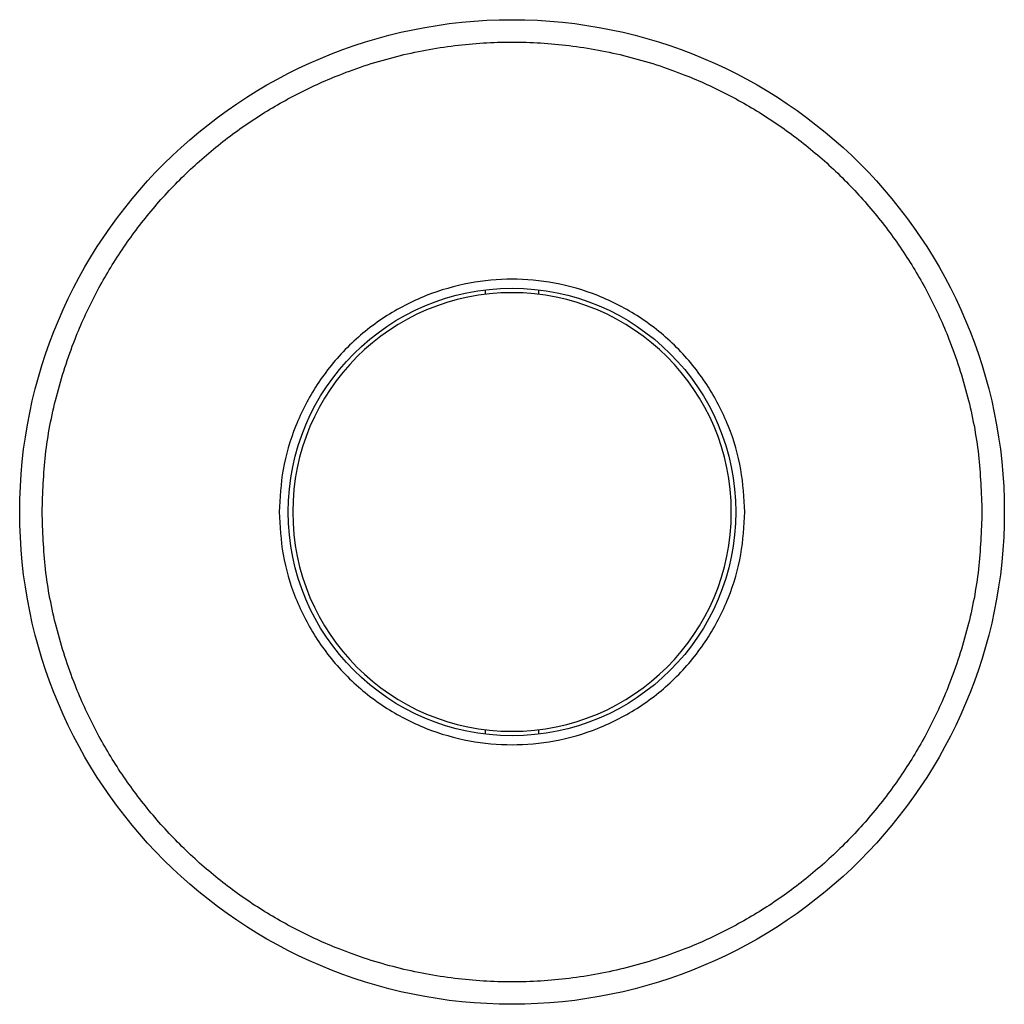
# Paper-space layout '_Unten' of a CAD drawing. Header units: millimetres. Extents: x -5.3 to 16.7, y -16.8 to 5.2.
import ezdxf

# ---------------------------------------------------------------- set-up
doc = ezdxf.new("R2010")
doc.units = ezdxf.units.MM

psp = doc.layouts.new('_Unten')

# ---------------------------------------------------------------- linework, layer by layer
at = {"color": 7, "linetype": 'Continuous', "lineweight": 25}
for p, q in [((5.119, -0.79), (5.119, -0.891)), ((6.319, -0.891), (6.319, -0.79)), ((5.119, -10.617), (5.119, -10.718)), ((6.319, -10.718), (6.319, -10.617))]:
    psp.add_line(p, q, dxfattribs=at)
for radius in [11, 5]:
    psp.add_circle((5.719, -5.754), radius, dxfattribs=at)
for start, end in [(0, 180), (180, 0)]:
    psp.add_arc((5.719, -5.754), 4.9, start, end, dxfattribs=at)
for points, knots in [([(-4.781, -5.754), (-4.766, -5.327), (-4.736, -4.461), (-4.484, -3.161), (-4.102, -1.973), (-3.621, -0.916), (-3.081, 0.008), (-2.446, 0.878), (-1.719, 1.683), (-0.914, 2.41), (-0.043, 3.045), (0.88, 3.585), (1.937, 4.066), (3.125, 4.45), (4.425, 4.693), (5.718, 4.772), (7.012, 4.693), (8.312, 4.45), (9.5, 4.066), (10.557, 3.585), (11.48, 3.045), (12.351, 2.411), (13.156, 1.684), (13.883, 0.878), (14.518, 0.008), (15.058, -0.916), (15.539, -1.972), (15.921, -3.161), (16.173, -4.46), (16.204, -5.327), (16.219, -5.754)], [0, 0, 0, 0, 0.038811, 0.078826, 0.119976, 0.152132, 0.184303, 0.217144, 0.25, 0.28284, 0.315697, 0.347852, 0.380024, 0.421159, 0.461178, 0.5, 0.538808, 0.578826, 0.619976, 0.652132, 0.684303, 0.717144, 0.75, 0.78284, 0.815697, 0.847852, 0.880024, 0.921159, 0.961182, 1, 1, 1, 1]), ([(10.919, -5.754), (10.902, -5.437), (10.867, -4.784), (10.578, -3.815), (10.098, -2.883), (9.422, -2.051), (8.726, -1.486), (8.115, -1.129), (7.49, -0.844), (6.689, -0.614), (5.719, -0.525), (4.748, -0.614), (3.779, -0.893), (2.847, -1.375), (2.015, -2.051), (1.451, -2.746), (1.093, -3.358), (0.81, -3.983), (0.57, -4.784), (0.535, -5.437), (0.519, -5.754)], [0, 0, 0, 0, 0.058248, 0.119986, 0.18429, 0.249959, 0.315627, 0.347805, 0.380014, 0.441752, 0.5, 0.558248, 0.619986, 0.68429, 0.749959, 0.815627, 0.847805, 0.880014, 0.941752, 1, 1, 1, 1]), ([(16.219, -5.754), (16.204, -6.181), (16.173, -7.048), (15.921, -8.347), (15.539, -9.536), (15.058, -10.592), (14.518, -11.516), (13.883, -12.386), (13.156, -13.192), (12.351, -13.919), (11.481, -14.554), (10.557, -15.093), (9.5, -15.574), (8.312, -15.958), (7.012, -16.201), (5.719, -16.28), (4.425, -16.201), (3.126, -15.959), (1.937, -15.574), (0.88, -15.093), (-0.043, -14.554), (-0.914, -13.919), (-1.719, -13.192), (-2.446, -12.387), (-3.081, -11.516), (-3.621, -10.593), (-4.102, -9.536), (-4.484, -8.347), (-4.736, -7.048), (-4.766, -6.181), (-4.781, -5.754)], [0, 0, 0, 0, 0.038811, 0.078826, 0.119976, 0.152132, 0.184303, 0.217144, 0.25, 0.28284, 0.315697, 0.347852, 0.380024, 0.421159, 0.461178, 0.5, 0.538808, 0.578826, 0.619976, 0.652132, 0.684303, 0.717144, 0.75, 0.78284, 0.815697, 0.847852, 0.880024, 0.921159, 0.961182, 1, 1, 1, 1]), ([(0.519, -5.754), (0.535, -6.071), (0.57, -6.725), (0.86, -7.694), (1.339, -8.626), (2.016, -9.457), (2.711, -10.022), (3.322, -10.379), (3.947, -10.664), (4.748, -10.894), (5.719, -10.983), (6.689, -10.894), (7.658, -10.616), (8.59, -10.133), (9.422, -9.457), (9.986, -8.762), (10.344, -8.15), (10.627, -7.525), (10.867, -6.725), (10.902, -6.071), (10.919, -5.754)], [0, 0, 0, 0, 0.058248, 0.119986, 0.18429, 0.249959, 0.315627, 0.347805, 0.380014, 0.441752, 0.5, 0.558248, 0.619986, 0.68429, 0.749959, 0.815627, 0.847805, 0.880014, 0.941752, 1, 1, 1, 1])]:
    psp.add_open_spline(points, degree=3, knots=knots, dxfattribs=at)

doc.saveas('drawing.dxf')
